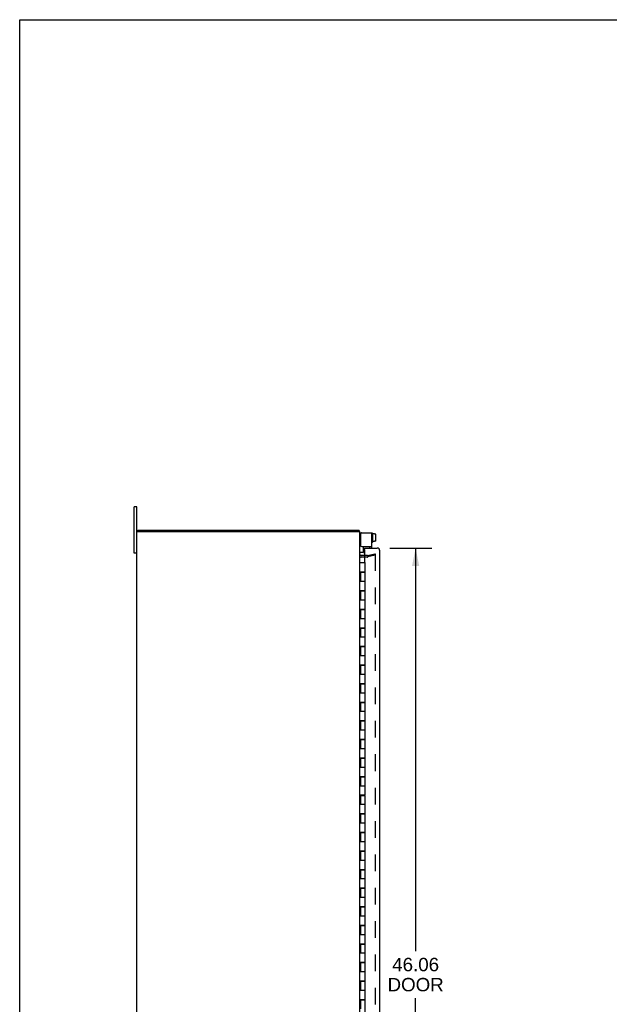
# Model space of a CAD drawing. Header units: inches. Extents: x 0 to 163, y 0 to 106.
# Tile 4 of 8: x 0 to 32, y 53 to 106. Entities that reach past the tile are written whole.
import ezdxf

# ---------------------------------------------------------------- set-up
doc = ezdxf.new("R2010")
doc.units = ezdxf.units.IN
doc.header["$LTSCALE"] = 8.976
doc.header["$MEASUREMENT"] = 0
doc.linetypes.add('HIDDEN', pattern=[0.2, 0.1, -0.1])
doc.layers.get('0').update_dxf_attribs({"linetype": 'CONTINUOUS'})
for name, color, linetype in [('DEFAULT_2', 8, 'HIDDEN'), ('DIMENSIONS', 7, 'CONTINUOUS'), ('DOOR_ASSEMBLY', 7, 'CONTINUOUS')]:
    doc.layers.add(name, color=color, linetype=linetype)
doc.styles.get("Standard").update_dxf_attribs({"font": 'arial.ttf'})
doc.dimstyles.new('DIMSTYLE_1', dxfattribs={"dimtxt": 0.72, "dimasz": 0.96, "dimexe": 0.09, "dimexo": 0.07, "dimgap": 0.0375, "dimtad": 0, "dimtih": 1, "dimtoh": 1, "dimzin": 4, "dimdsep": 46, "dimtxsty": 'Standard', "dimblk": '_FILLED', "dimblk1": '_FILLED', "dimblk2": '_FILLED', "dimcen": 0.09, "dimazin": 1, "dimtfac": 1, "dimtdec": 3, "dimtofl": 0, "dimtmove": 0, "dimatfit": 3, "dimldrblk": '_FILLED', "dimfxl": 0, "dimtolj": 1, "dimtzin": 4, "dimarcsym": 0})

# ---------------------------------------------------------------- blocks, each defined once
blk = doc.blocks.new('_FILLED')
at = {"color": 0, "linetype": 'ByBlock'}
blk.add_solid([(0, 0), (-1, 0.2), (-1, -0.2)], dxfattribs=at)
blk = doc.blocks.new('*D3')
at = {"layer": 'DIMENSIONS', "color": 2, "linetype": 'Continuous'}
for p, q in [((19.885, 77.175), (22.145, 77.175)), ((21.281, 77.175), (21.281, 55.493)), ((21.281, 31.112), (21.281, 52.973)), ((19.885, 31.112), (22.145, 31.112))]:
    blk.add_line(p, q, dxfattribs=at)
at = {"layer": 'DIMENSIONS', "color": 2, "linetype": 'Continuous', "xscale": 0.96, "yscale": 0.96, "zscale": 0.96}
for p, rotation in [((21.281, 77.175), 90), ((21.281, 31.112), 270)]:
    blk.add_blockref('_FILLED', p, dxfattribs=dict(at, rotation=rotation))
at = {"layer": 'DIMENSIONS', "color": 2, "linetype": 'Continuous', "insert": (21.281, 55.133), "char_height": 0.72, "width": 3.01383, "attachment_point": 2, "line_spacing_factor": 0.9}
blk.add_mtext('46.06\\PDOOR', dxfattribs=at)

msp = doc.modelspace()

# ---------------------------------------------------------------- linework, layer by layer
at = {"color": 7, "linetype": 'Continuous'}
for p, q in [((0, 0), (0, 105.6)), ((0, 105.6), (163.2, 105.6)), ((6.155, 76.894), (6.155, 79.394)), ((6.29, 79.394), (6.155, 79.394)), ((6.353, 78.069), (6.353, 78.144)), ((18.37, 77.999), (18.384, 77.999)), ((18.958, 77.987), (18.938, 77.987)), ((18.968, 77.977), (18.968, 77.49)), ((19.075, 77.941), (18.968, 77.941)), ((19.075, 77.941), (19.075, 77.924)), ((19.133, 77.925), (19.075, 77.925)), ((19.133, 77.924), (19.075, 77.924)), ((19.143, 77.558), (19.143, 77.913)), ((18.958, 77.48), (18.938, 77.48)), ((19.075, 77.532), (18.968, 77.532)), ((19.075, 77.532), (19.075, 77.548)), ((19.133, 77.548), (19.075, 77.548)), ((19.133, 77.547), (19.075, 77.547)), ((6.29, 76.894), (6.155, 76.894)), ((18.468, 76.936), (18.33, 76.936)), ((18.478, 76.946), (18.478, 77.261)), ((18.824, 77.175), (18.824, 77.261))]:
    msp.add_line(p, q, dxfattribs=at)
at = {"color": 3, "linetype": 'Continuous'}
for p, q in [((6.29, 28.894), (6.29, 79.394)), ((6.29, 78.069), (18.29, 78.069)), ((6.353, 78.144), (18.227, 78.144)), ((18.29, 30.219), (18.29, 78.069)), ((18.324, 77.939), (18.324, 77.321)), ((18.384, 77.999), (18.928, 77.999)), ((18.928, 77.175), (18.928, 77.999)), ((18.384, 77.261), (18.928, 77.261)), ((18.533, 76.769), (18.36, 76.769))]:
    msp.add_line(p, q, dxfattribs=at)
for points in [[(18.238, 78.127), (18.237, 78.129), (18.236, 78.132), (18.236, 78.133), (18.235, 78.135), (18.234, 78.137), (18.234, 78.138), (18.233, 78.14), (18.232, 78.141), (18.231, 78.142), (18.231, 78.142), (18.23, 78.143), (18.229, 78.143), (18.228, 78.144), (18.227, 78.144)], [(18.248, 78.101), (18.247, 78.102), (18.246, 78.104), (18.245, 78.105), (18.244, 78.107), (18.243, 78.11), (18.242, 78.112), (18.241, 78.115), (18.24, 78.117), (18.24, 78.12), (18.239, 78.122), (18.238, 78.127)]]:
    msp.add_lwpolyline(points, dxfattribs=at)
for centre, radius, start, end in [((18.145, 77.999), 0.145, 28.8685, 44.6014), ((18.384, 77.939), 0.06, 90, 180), ((18.36, 76.839), 0.07, 180, 270), ((18.384, 77.321), 0.06, 180, 270)]:
    msp.add_arc(centre, radius, start, end, dxfattribs=at)
at = {"color": 7, "linetype": 'Continuous'}
for centre, radius, start, end in [((18.37, 77.919), 0.08, 90, 180), ((18.938, 77.977), 0.01, 90, 180), ((18.958, 77.977), 0.01, 360, 90), ((18.938, 77.49), 0.01, 180, 270), ((18.958, 77.49), 0.01, 270, 0), ((18.33, 76.976), 0.04, 180, 270), ((18.468, 76.946), 0.01, 270, 360)]:
    msp.add_arc(centre, radius, start, end, dxfattribs=at)
for centre, major_axis, ratio, start_param, end_param in [((19.133, 77.913), (0, -0.0113), 0.88616, 7.853982, 9.424778), ((19.133, 77.912), (0, 0.0114), 0.875492, -1.570796, 0), ((19.133, 77.559), (0, 0.0112), 0.889134, -3.141593, -1.570796), ((19.133, 77.558), (0, -0.0111), 0.898834, 6.283185, 7.853982)]:
    msp.add_ellipse(centre, major_axis=major_axis, ratio=ratio, start_param=start_param, end_param=end_param, dxfattribs=at)
at = {"layer": 'DEFAULT_2', "color": 8, "linetype": 'HIDDEN'}
for p, q in [((18.699, 76.77), (19.083, 76.873)), ((19.083, 76.873), (19.103, 76.801)), ((19.103, 76.853), (19.103, 31.435)), ((18.689, 76.694), (18.36, 76.694)), ((18.689, 76.769), (18.533, 76.769)), ((19.103, 76.801), (18.718, 76.698))]:
    msp.add_line(p, q, dxfattribs=at)
for points in [[(19.088, 76.868), (19.088, 76.868), (19.086, 76.867), (19.085, 76.867)], [(19.091, 76.867), (19.09, 76.868), (19.088, 76.868)], [(19.091, 76.867), (19.093, 76.867), (19.094, 76.866), (19.096, 76.865), (19.097, 76.864), (19.098, 76.863), (19.099, 76.862), (19.1, 76.861), (19.101, 76.859), (19.102, 76.858), (19.102, 76.856), (19.103, 76.854), (19.103, 76.853)]]:
    msp.add_lwpolyline(points, dxfattribs=at)
for centre, radius, start, end in [((18.36, 76.839), 0.145, 218.7549, 270), ((18.689, 76.809), 0.04, 270, 285), ((18.689, 76.809), 0.115, 270, 285)]:
    msp.add_arc(centre, radius, start, end, dxfattribs=at)
at = {"layer": 'DOOR_ASSEMBLY', "color": 7, "linetype": 'Continuous'}
for p, q in [((18.533, 77.1), (18.533, 77.175)), ((18.549, 77.1), (18.533, 77.1)), ((18.29, 76.394), (18.57, 76.394)), ((18.57, 75.894), (18.57, 76.394)), ((18.29, 75.894), (18.57, 75.894)), ((18.32, 75.874), (18.32, 75.394)), ((18.32, 75.874), (18.57, 75.874)), ((18.35, 75.894), (18.35, 75.874)), ((18.354, 75.894), (18.354, 75.874)), ((18.383, 75.894), (18.383, 75.874)), ((18.508, 75.894), (18.508, 75.874)), ((18.536, 75.874), (18.536, 75.894)), ((18.57, 74.894), (18.57, 75.874)), ((18.29, 75.394), (18.57, 75.394)), ((18.29, 74.894), (18.57, 74.894)), ((18.32, 74.874), (18.32, 74.394)), ((18.32, 74.874), (18.57, 74.874)), ((18.35, 74.894), (18.35, 74.874)), ((18.383, 74.894), (18.383, 74.874)), ((18.508, 74.894), (18.508, 74.874)), ((18.536, 74.874), (18.536, 74.894)), ((18.57, 73.894), (18.57, 74.874)), ((18.29, 74.394), (18.57, 74.394)), ((18.29, 73.894), (18.57, 73.894)), ((18.32, 73.874), (18.32, 73.394)), ((18.32, 73.874), (18.57, 73.874)), ((18.35, 73.894), (18.35, 73.874)), ((18.383, 73.894), (18.383, 73.874)), ((18.508, 73.894), (18.508, 73.874)), ((18.536, 73.874), (18.536, 73.894)), ((18.57, 72.894), (18.57, 73.874)), ((18.29, 73.394), (18.57, 73.394)), ((18.29, 72.894), (18.57, 72.894)), ((18.32, 72.874), (18.32, 72.394)), ((18.32, 72.874), (18.57, 72.874)), ((18.35, 72.894), (18.35, 72.874)), ((18.383, 72.894), (18.383, 72.874)), ((18.508, 72.894), (18.508, 72.874)), ((18.536, 72.874), (18.536, 72.894)), ((18.57, 71.894), (18.57, 72.874)), ((18.29, 72.394), (18.57, 72.394)), ((18.29, 71.894), (18.57, 71.894)), ((18.32, 71.874), (18.32, 71.394)), ((18.32, 71.874), (18.57, 71.874)), ((18.35, 71.894), (18.35, 71.874)), ((18.383, 71.894), (18.383, 71.874)), ((18.508, 71.894), (18.508, 71.874)), ((18.536, 71.874), (18.536, 71.894)), ((18.57, 70.894), (18.57, 71.874)), ((18.29, 71.394), (18.57, 71.394)), ((18.29, 70.894), (18.57, 70.894)), ((18.32, 70.874), (18.32, 70.394)), ((18.32, 70.874), (18.57, 70.874)), ((18.35, 70.894), (18.35, 70.874)), ((18.383, 70.894), (18.383, 70.874)), ((18.508, 70.894), (18.508, 70.874)), ((18.536, 70.874), (18.536, 70.894)), ((18.57, 69.894), (18.57, 70.874)), ((18.29, 70.394), (18.57, 70.394)), ((18.29, 69.894), (18.57, 69.894)), ((18.29, 69.394), (18.57, 69.394)), ((18.32, 69.874), (18.32, 69.394)), ((18.32, 69.874), (18.57, 69.874)), ((18.35, 69.894), (18.35, 69.874)), ((18.383, 69.894), (18.383, 69.874)), ((18.508, 69.894), (18.508, 69.874)), ((18.536, 69.874), (18.536, 69.894)), ((18.57, 68.894), (18.57, 69.874)), ((18.29, 68.894), (18.57, 68.894)), ((18.32, 68.874), (18.32, 68.394)), ((18.32, 68.874), (18.57, 68.874)), ((18.35, 68.894), (18.35, 68.874)), ((18.383, 68.894), (18.383, 68.874)), ((18.508, 68.894), (18.508, 68.874)), ((18.536, 68.874), (18.536, 68.894)), ((18.57, 67.894), (18.57, 68.874)), ((18.29, 68.394), (18.57, 68.394)), ((18.29, 67.894), (18.57, 67.894)), ((18.32, 67.874), (18.32, 67.394)), ((18.32, 67.874), (18.57, 67.874)), ((18.35, 67.894), (18.35, 67.874)), ((18.383, 67.894), (18.383, 67.874)), ((18.508, 67.894), (18.508, 67.874)), ((18.536, 67.874), (18.536, 67.894)), ((18.57, 66.894), (18.57, 67.874)), ((18.29, 67.394), (18.57, 67.394)), ((18.29, 66.894), (18.57, 66.894)), ((18.32, 66.874), (18.32, 66.394)), ((18.32, 66.874), (18.57, 66.874)), ((18.35, 66.894), (18.35, 66.874)), ((18.383, 66.894), (18.383, 66.874)), ((18.508, 66.894), (18.508, 66.874)), ((18.536, 66.874), (18.536, 66.894)), ((18.57, 65.894), (18.57, 66.874)), ((18.29, 66.394), (18.57, 66.394)), ((18.29, 65.894), (18.57, 65.894)), ((18.32, 65.874), (18.32, 65.394)), ((18.32, 65.874), (18.57, 65.874)), ((18.35, 65.894), (18.35, 65.874)), ((18.383, 65.894), (18.383, 65.874)), ((18.508, 65.894), (18.508, 65.874)), ((18.536, 65.874), (18.536, 65.894)), ((18.57, 64.894), (18.57, 65.874)), ((18.29, 65.394), (18.57, 65.394)), ((18.29, 64.894), (18.57, 64.894)), ((18.32, 64.874), (18.32, 64.394)), ((18.32, 64.874), (18.57, 64.874)), ((18.35, 64.894), (18.35, 64.874)), ((18.383, 64.894), (18.383, 64.874)), ((18.508, 64.894), (18.508, 64.874)), ((18.536, 64.874), (18.536, 64.894)), ((18.57, 63.894), (18.57, 64.874)), ((18.29, 64.394), (18.57, 64.394)), ((18.29, 63.894), (18.57, 63.894)), ((18.32, 63.874), (18.32, 63.394)), ((18.32, 63.874), (18.57, 63.874)), ((18.35, 63.894), (18.35, 63.874)), ((18.383, 63.894), (18.383, 63.874)), ((18.508, 63.894), (18.508, 63.874)), ((18.536, 63.874), (18.536, 63.894)), ((18.57, 62.894), (18.57, 63.874)), ((18.29, 63.394), (18.57, 63.394)), ((18.29, 62.894), (18.57, 62.894)), ((18.32, 62.874), (18.32, 62.394)), ((18.32, 62.874), (18.57, 62.874)), ((18.35, 62.894), (18.35, 62.874)), ((18.383, 62.894), (18.383, 62.874)), ((18.508, 62.894), (18.508, 62.874)), ((18.536, 62.874), (18.536, 62.894)), ((18.57, 61.894), (18.57, 62.874)), ((18.29, 62.394), (18.57, 62.394)), ((18.29, 61.894), (18.57, 61.894)), ((18.32, 61.874), (18.32, 61.394)), ((18.32, 61.874), (18.57, 61.874)), ((18.35, 61.894), (18.35, 61.874)), ((18.383, 61.894), (18.383, 61.874)), ((18.508, 61.894), (18.508, 61.874)), ((18.536, 61.874), (18.536, 61.894)), ((18.57, 60.894), (18.57, 61.874)), ((18.29, 61.394), (18.57, 61.394)), ((18.29, 60.894), (18.57, 60.894)), ((18.29, 60.394), (18.57, 60.394)), ((18.32, 60.874), (18.32, 60.394)), ((18.32, 60.874), (18.57, 60.874)), ((18.35, 60.894), (18.35, 60.874)), ((18.383, 60.894), (18.383, 60.874)), ((18.508, 60.894), (18.508, 60.874)), ((18.536, 60.874), (18.536, 60.894)), ((18.57, 59.894), (18.57, 60.874)), ((18.29, 59.894), (18.57, 59.894)), ((18.32, 59.874), (18.32, 59.394)), ((18.32, 59.874), (18.57, 59.874)), ((18.35, 59.894), (18.35, 59.874)), ((18.383, 59.894), (18.383, 59.874)), ((18.508, 59.894), (18.508, 59.874)), ((18.536, 59.874), (18.536, 59.894)), ((18.57, 58.894), (18.57, 59.874)), ((18.29, 59.394), (18.57, 59.394)), ((18.29, 58.894), (18.57, 58.894)), ((18.32, 58.874), (18.32, 58.394)), ((18.32, 58.874), (18.57, 58.874)), ((18.35, 58.894), (18.35, 58.874)), ((18.383, 58.894), (18.383, 58.874)), ((18.508, 58.894), (18.508, 58.874)), ((18.536, 58.874), (18.536, 58.894)), ((18.57, 57.894), (18.57, 58.874)), ((18.29, 58.394), (18.57, 58.394)), ((18.29, 57.894), (18.57, 57.894)), ((18.32, 57.874), (18.32, 57.394)), ((18.32, 57.874), (18.57, 57.874)), ((18.35, 57.894), (18.35, 57.874)), ((18.383, 57.894), (18.383, 57.874)), ((18.508, 57.894), (18.508, 57.874)), ((18.536, 57.874), (18.536, 57.894)), ((18.57, 56.894), (18.57, 57.874)), ((18.29, 57.394), (18.57, 57.394)), ((18.29, 56.894), (18.57, 56.894)), ((18.32, 56.874), (18.32, 56.394)), ((18.32, 56.874), (18.57, 56.874)), ((18.35, 56.894), (18.35, 56.874)), ((18.383, 56.894), (18.383, 56.874)), ((18.508, 56.894), (18.508, 56.874)), ((18.536, 56.874), (18.536, 56.894)), ((18.57, 55.894), (18.57, 56.874)), ((18.29, 56.394), (18.57, 56.394)), ((18.29, 55.894), (18.57, 55.894)), ((18.32, 55.874), (18.57, 55.874)), ((18.32, 55.874), (18.32, 55.394)), ((18.35, 55.894), (18.35, 55.874)), ((18.383, 55.894), (18.383, 55.874)), ((18.508, 55.894), (18.508, 55.874)), ((18.536, 55.874), (18.536, 55.894)), ((18.57, 54.894), (18.57, 55.874)), ((18.29, 55.394), (18.57, 55.394)), ((18.29, 54.894), (18.57, 54.894)), ((18.32, 54.874), (18.57, 54.874)), ((18.32, 54.874), (18.32, 54.394)), ((18.35, 54.894), (18.35, 54.874)), ((18.383, 54.894), (18.383, 54.874)), ((18.508, 54.894), (18.508, 54.874)), ((18.536, 54.874), (18.536, 54.894)), ((18.57, 53.894), (18.57, 54.874)), ((18.29, 54.394), (18.57, 54.394)), ((18.29, 53.894), (18.57, 53.894)), ((18.32, 53.874), (18.57, 53.874)), ((18.32, 53.874), (18.32, 53.394)), ((18.35, 53.894), (18.35, 53.874)), ((18.383, 53.894), (18.383, 53.874)), ((18.508, 53.894), (18.508, 53.874)), ((18.536, 53.874), (18.536, 53.894)), ((18.57, 52.894), (18.57, 53.874)), ((18.29, 53.394), (18.57, 53.394)), ((18.29, 52.894), (18.57, 52.894)), ((18.32, 52.874), (18.57, 52.874)), ((18.32, 52.874), (18.32, 52.394)), ((18.35, 52.894), (18.35, 52.874)), ((18.383, 52.894), (18.383, 52.874)), ((18.508, 52.894), (18.508, 52.874)), ((18.536, 52.874), (18.536, 52.894)), ((18.57, 51.894), (18.57, 52.874))]:
    msp.add_line(p, q, dxfattribs=at)
at = {"layer": 'DOOR_ASSEMBLY', "color": 3, "linetype": 'Continuous'}
for p, q in [((18.533, 77.175), (19.213, 77.175)), ((18.533, 77.085), (18.533, 76.394)), ((19.358, 31.257), (19.358, 77.03))]:
    msp.add_line(p, q, dxfattribs=at)
for centre, radius, start, end in [((18.549, 77.085), 0.0156, 90, 180), ((19.213, 77.03), 0.145, 0, 90)]:
    msp.add_arc(centre, radius, start, end, dxfattribs=at)

# ---------------------------------------------------------------- dimensions: what is measured, and where the dimension line sits
at = {"layer": 'DIMENSIONS', "color": 2, "linetype": 'Continuous'}
dim = msp.add_linear_dim(base=(21.281, 31.112), p1=(19.815, 77.175), p2=(19.815, 31.112), angle=270, text='<>\\PDOOR', dimstyle='DIMSTYLE_1', dxfattribs=at)
dim.commit()
dim.dimension.update_dxf_attribs({"geometry": '*D3', "text_midpoint": (21.281, 54.233), "dimtype": 160})

doc.saveas('drawing.dxf')
